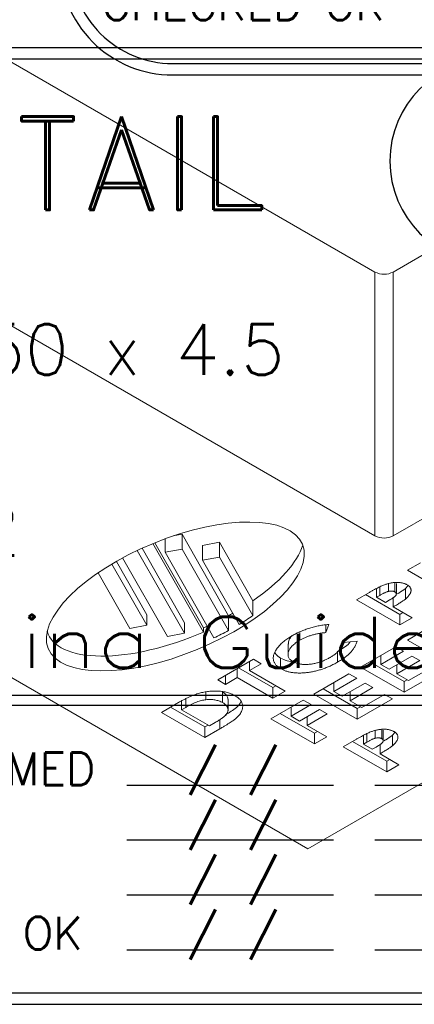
# Model space of a CAD drawing. Header units: inches. Extents: x -77 to 299, y -110 to 144.
# Tile 172 of 256: x -0.851 to 0.065, y -25.623 to -23.337. Entities that reach past the tile are written whole.
import ezdxf
from ezdxf.enums import TextEntityAlignment as Align

# ---------------------------------------------------------------- set-up
doc = ezdxf.new("R2010")
doc.units = ezdxf.units.IN
doc.header["$MEASUREMENT"] = 0
for name, color, linetype in [('SVA-M-S', 8, 'Continuous'), ('SVD-M-M', 233, 'Continuous'), ('SVF-M-M', 233, 'Continuous')]:
    doc.layers.add(name, color=color, linetype=linetype)
doc.styles.add('DIEMAKER', font='SIMPLEX.shx')
doc.styles.add('MONOTXT', font='MONOTXT')
doc.styles.add('R', font='ROMAND.SHX')
doc.styles.get("Standard").update_dxf_attribs({"font": 'txt.shx'})

# ---------------------------------------------------------------- blocks, each defined once
blk = doc.blocks.new('DMDT002')
for p, q in [((2.1057, -0.1932), (2.5932, -0.1932)), ((0.7613, -2.1176), (1.5237, -2.1176)), ((1.6751, -2.1176), (2.8169, -2.1176)), ((0.7613, -2.32), (1.5237, -2.32)), ((1.6751, -2.32), (2.8169, -2.32)), ((0.7613, -2.5224), (1.5237, -2.5224)), ((1.6751, -2.5224), (2.8169, -2.5224)), ((0.7613, -2.7249), (1.5237, -2.7249)), ((1.6751, -2.7249), (2.8169, -2.7249))]:
    blk.add_line(p, q)
for points in [[(-0.1818, -2.9257), (2.5932, -2.9257, 0.414214), (3.0102, -2.5087), (3.0102, 0.1818, 0.414214), (2.5932, 0.5988), (-0.1818, 0.5988, 0.414214), (-0.5988, 0.1818), (-0.5988, -2.5087, 0.414214)], [(-0.1818, -1.787), (2.5932, -1.787, 0.414214), (2.9682, -1.412), (2.9682, 0.1818, 0.414214), (2.5932, 0.5568), (-0.1818, 0.5568, 0.414214), (-0.5568, 0.1818), (-0.5568, -1.412, 0.414214)], [(-0.1818, -2.8837), (2.5932, -2.8837, 0.414214), (2.9682, -2.5087), (2.9682, -2.1995, 0.414214), (2.5932, -1.8245), (-0.1818, -1.8245, 0.414214), (-0.5568, -2.1995), (-0.5568, -2.5087, 0.414214)]]:
    blk.add_lwpolyline(points, format="xyb", close=True)
for centre, start, end in [((2.1057, 0.1818), 90, 270), ((2.5932, 0.1818), 270, 90)]:
    blk.add_arc(centre, 0.375, start, end)
at = {"color": 42}
for s, height, style, p in [('DETAIL', 0.34395, 'R', (-0.245, 0.0015)), ('REQ', 0.1875, 'MONOTXT', (2.3786, -1.3112)), ('PROGRAMMED', 0.12, 'DIEMAKER', (-0.4447, -2.1179)), ('SET-UP', 0.12, 'DIEMAKER', (-0.4447, -2.3197)), ('RAN', 0.12, 'DIEMAKER', (-0.4447, -2.5214)), ('CHECKED OK', 0.12, 'DIEMAKER', (-0.4447, -2.7232))]:
    blk.add_text(s, height=height, dxfattribs=dict(at, style=style)).set_placement(p)
for p in [(0.9847, -2.1133), (0.9847, -2.3157), (0.9847, -2.5181), (0.9847, -2.7206)]:
    blk.add_text('/ /', height=0.12107).set_placement(p)
at = {"color": 42, "style": 'R', "width": 0.571895}
blk.add_attdef('DET#', text='', height=0.45, dxfattribs=at).set_placement((1.8939, -0.0323), (2.8314, -0.0323), align=Align.FIT)
at = {"color": 42, "style": 'DIEMAKER'}
for tag, p in [('XDIM', (-0.449, -0.6062)), ('MATL', (-0.449, -0.9429)), ('H/T', (-0.449, -1.2722))]:
    blk.add_attdef(tag, p, '', height=0.1875, dxfattribs=at)
blk.add_attdef('QTY#', text='', height=0.1875, dxfattribs=at).set_placement((2.1974, -1.3112), align=Align.RIGHT)
at = {"color": 42, "style": 'DIEMAKER', "width": 5.370504, "flags": 4}
blk.add_attdef('DE#1', text='', height=0.1875, dxfattribs=at).set_placement((-0.3194, -1.6858), (2.7495, -1.6858), align=Align.FIT)
at = {"color": 42, "style": 'DIEMAKER', "flags": 5}
for tag, p in [('DE#2', (-0.4815, -3.1754)), ('DE#3', (-0.4733, -3.4754))]:
    blk.add_attdef(tag, p, '', height=0.1875, dxfattribs=at)

msp = doc.modelspace()

# ---------------------------------------------------------------- linework, layer by layer
at = {"layer": 'SVA-M-S', "color": 7, "linetype": 'Continuous', "lineweight": 15}
for p, q in [((-1.45494, -23.09853), (-0.02659, -23.9231)), ((0.01584, -23.9231), (0.9669, -23.37407)), ((-1.45494, -23.71094), (-0.02659, -24.53551)), ((-0.02659, -24.53551), (-0.02659, -23.9231)), ((0.01584, -23.9231), (0.01584, -24.53551)), ((0.01584, -24.53551), (0.9669, -23.98647)), ((-2.16205, -24.11914), (-0.18215, -25.26211)), ((-0.18215, -25.26211), (1.49723, -24.29263)), ((-0.51343, -24.5738), (-0.51343, -24.54258)), ((-0.47387, -24.532), (-0.49445, -24.5359)), ((-0.3663, -24.72099), (-0.47387, -24.532)), ((-0.47387, -24.5663), (-0.47387, -24.532)), ((-0.38684, -24.55058), (-0.4264, -24.55808)), ((-0.30956, -24.68636), (-0.38684, -24.55058)), ((-0.38684, -24.58487), (-0.38684, -24.55058)), ((-0.46851, -24.76181), (-0.5779, -24.56964)), ((-0.46851, -24.73731), (-0.56687, -24.56451)), ((-0.42449, -24.75916), (-0.54155, -24.55353)), ((-0.53702, -24.55168), (-0.42449, -24.74936)), ((-0.47387, -24.5663), (-0.51343, -24.5738)), ((-0.3663, -24.75529), (-0.47387, -24.5663)), ((-0.4264, -24.59237), (-0.4264, -24.55808)), ((-0.55572, -24.71876), (-0.62624, -24.59487)), ((-0.61191, -24.58689), (-0.50807, -24.76931)), ((-0.51343, -24.5738), (-0.40027, -24.77261)), ((-0.38684, -24.58487), (-0.4264, -24.59237)), ((-0.4264, -24.59237), (-0.34167, -24.74124)), ((-0.30956, -24.72065), (-0.38684, -24.58487)), ((-0.55572, -24.74326), (-0.63671, -24.60098)), ((0.04939, -24.61561), (0.07925, -24.59837)), ((0.15019, -24.67381), (0.04939, -24.61561)), ((-0.66886, -24.6215), (-0.59528, -24.75076)), ((-0.02299, -24.65792), (-0.02299, -24.67828)), ((0.00472, -24.64695), (0.00472, -24.6646)), ((0.01984, -24.64452), (0.01984, -24.66571)), ((0.02322, -24.67044), (0.02322, -24.64595)), ((0.04975, -24.65131), (0.04442, -24.65787)), ((0.04442, -24.65787), (0.04442, -24.68236)), ((-0.30956, -24.72065), (-0.30956, -24.68636)), ((-0.06951, -24.68425), (-0.0392, -24.66675)), ((0.03129, -24.74245), (-0.06951, -24.68425)), ((0.03129, -24.71795), (-0.0483, -24.672)), ((-0.01509, -24.67373), (-0.02299, -24.67828)), ((-0.02299, -24.67828), (-0.00231, -24.69022)), ((-0.00231, -24.69022), (0.0066, -24.68508)), ((0.01578, -24.67903), (0.01578, -24.70067)), ((0.01578, -24.70067), (0.05973, -24.72603)), ((-0.55572, -24.74326), (-0.55572, -24.71876)), ((-0.3663, -24.75529), (-0.3663, -24.72099)), ((0.03851, -24.71378), (0.03129, -24.71795)), ((0.03129, -24.71795), (0.03129, -24.74245)), ((0.05973, -24.72603), (0.03129, -24.74245)), ((-0.59528, -24.75076), (-0.55572, -24.74326)), ((-0.46851, -24.76181), (-0.46851, -24.73731)), ((-0.42449, -24.74936), (-0.42449, -24.75916)), ((-0.13344, -24.74135), (-0.14065, -24.76015)), ((-0.14065, -24.74266), (-0.14065, -24.76015)), ((-0.50807, -24.76931), (-0.46851, -24.76181)), ((-0.20099, -24.75996), (-0.20099, -24.77806)), ((0.04896, -24.77751), (0.08278, -24.75798)), ((0.14976, -24.8357), (0.04896, -24.77751)), ((-0.22819, -24.78667), (-0.22819, -24.81116)), ((-0.10019, -24.78351), (-0.06739, -24.78018)), ((-0.0596, -24.84018), (0.02182, -24.79318)), ((0.02182, -24.79318), (0.03991, -24.80362)), ((-0.39131, -24.87002), (-0.3086, -24.82228)), ((-0.3086, -24.82228), (-0.29051, -24.83272)), ((-0.24544, -24.81932), (-0.24544, -24.84382)), ((-0.11305, -24.80426), (-0.11305, -24.82876)), ((0.03991, -24.80362), (-0.01308, -24.83421)), ((-0.01308, -24.81332), (-0.01308, -24.83421)), ((0.00631, -24.8454), (0.05929, -24.81481)), ((0.05929, -24.81481), (0.07739, -24.82526)), ((-0.34608, -24.84391), (-0.34608, -24.8648)), ((-0.26337, -24.88805), (-0.34296, -24.84211)), ((-0.31765, -24.8275), (-0.31765, -24.84839)), ((-0.29051, -24.83272), (-0.31765, -24.84839)), ((0.0412, -24.89837), (-0.0596, -24.84018)), ((0.0412, -24.87388), (-0.03839, -24.82793)), ((-0.01308, -24.83421), (0.00631, -24.8454)), ((0.07739, -24.82526), (0.0244, -24.85585)), ((0.0244, -24.83496), (0.0244, -24.85585)), ((0.05154, -24.87152), (0.10453, -24.84093)), ((-0.37322, -24.88047), (-0.39131, -24.87002)), ((-0.37322, -24.85958), (-0.37322, -24.88047)), ((-0.34608, -24.8648), (-0.37322, -24.88047)), ((-0.26337, -24.91255), (-0.34608, -24.8648)), ((-0.31765, -24.84839), (-0.23494, -24.89614)), ((-0.16816, -24.90285), (-0.08674, -24.85585)), ((-0.06865, -24.86629), (-0.12164, -24.89688)), ((-0.08674, -24.85585), (-0.06865, -24.86629)), ((0.0244, -24.85585), (0.05154, -24.87152)), ((0.12262, -24.85137), (0.0412, -24.89837)), ((0.04842, -24.86971), (0.0412, -24.87388)), ((-0.25615, -24.88389), (-0.26337, -24.88805)), ((-0.26337, -24.88805), (-0.26337, -24.91255)), ((-0.06736, -24.93655), (-0.14695, -24.8906)), ((-0.12164, -24.87599), (-0.12164, -24.89688)), ((-0.10225, -24.90807), (-0.04926, -24.87748)), ((-0.03117, -24.88793), (-0.08416, -24.91852)), ((-0.04926, -24.87748), (-0.03117, -24.88793)), ((0.0412, -24.87388), (0.0412, -24.89837)), ((-0.41863, -24.89833), (-0.41863, -24.91601)), ((-0.37988, -24.89838), (-0.37988, -24.92288)), ((-0.36733, -24.93963), (-0.36733, -24.91513)), ((-0.23494, -24.89614), (-0.26337, -24.91255)), ((-0.06736, -24.96104), (-0.16816, -24.90285)), ((-0.12164, -24.89688), (-0.10225, -24.90807)), ((-0.08416, -24.89763), (-0.08416, -24.91852)), ((0.01406, -24.91404), (-0.06736, -24.96104)), ((-0.05702, -24.93419), (-0.00403, -24.9036)), ((-0.00403, -24.9036), (0.01406, -24.91404)), ((-0.52184, -24.94538), (-0.48802, -24.92585)), ((-0.42104, -24.97907), (-0.50063, -24.93313)), ((-0.47532, -24.91917), (-0.47532, -24.93941)), ((-0.46558, -24.93379), (-0.47532, -24.93941)), ((-0.26768, -24.9603), (-0.19272, -24.91703)), ((-0.17463, -24.92747), (-0.22115, -24.95433)), ((-0.22115, -24.93344), (-0.22115, -24.95433)), ((-0.20176, -24.96552), (-0.15524, -24.93866)), ((-0.19272, -24.91703), (-0.17463, -24.92747)), ((-0.15524, -24.93866), (-0.13715, -24.94911)), ((-0.08416, -24.91852), (-0.05702, -24.93419)), ((-0.06014, -24.93238), (-0.06736, -24.93655)), ((-0.06736, -24.93655), (-0.06736, -24.96104)), ((-0.42104, -25.00357), (-0.52184, -24.94538)), ((-0.47532, -24.93941), (-0.4107, -24.97671)), ((-0.16687, -25.01849), (-0.26768, -24.9603)), ((-0.16687, -24.994), (-0.24646, -24.94805)), ((-0.22115, -24.95433), (-0.20176, -24.96552)), ((-0.13715, -24.94911), (-0.18367, -24.97597)), ((-0.18367, -24.95508), (-0.18367, -24.97597)), ((-0.41382, -24.97491), (-0.42104, -24.97907)), ((-0.42104, -24.97907), (-0.42104, -25.00357)), ((-0.38671, -24.98375), (-0.42104, -25.00357)), ((-0.4107, -24.97671), (-0.39737, -24.96902)), ((-0.18367, -24.97597), (-0.13844, -25.00208)), ((-0.15966, -24.98983), (-0.16687, -24.994)), ((-0.16687, -24.994), (-0.16687, -25.01849)), ((-0.13844, -25.00208), (-0.16687, -25.01849)), ((-0.09988, -25.02508), (-0.06957, -25.00758)), ((-0.05336, -24.99876), (-0.05336, -25.01911)), ((-0.02565, -24.98778), (-0.02565, -25.00543)), ((-0.01053, -24.98535), (-0.01053, -25.00654)), ((-0.00715, -25.01127), (-0.00715, -24.98678)), ((0.01938, -24.99214), (0.01405, -24.9987)), ((0.01405, -24.9987), (0.01405, -25.02319)), ((0.00092, -25.08328), (-0.09988, -25.02508)), ((0.00092, -25.05878), (-0.07867, -25.01283)), ((-0.04546, -25.01456), (-0.05336, -25.01911)), ((-0.05336, -25.01911), (-0.03268, -25.03105)), ((-0.03268, -25.03105), (-0.02377, -25.02591)), ((-0.01459, -25.01987), (-0.01459, -25.0415)), ((-0.01459, -25.0415), (0.02935, -25.06686)), ((0.00814, -25.05461), (0.00092, -25.05878)), ((0.00092, -25.05878), (0.00092, -25.08328)), ((0.02935, -25.06686), (0.00092, -25.08328))]:
    msp.add_line(p, q, dxfattribs=at)
at = {"layer": 'SVA-M-S', "color": 8, "linetype": 'Continuous', "lineweight": 15}
for p, q in [((-0.01509, -24.65425), (-0.01509, -24.67373)), ((-0.46558, -24.91405), (-0.46558, -24.93379)), ((-0.38671, -24.96231), (-0.38671, -24.98375)), ((-0.04546, -24.99508), (-0.04546, -25.01456))]:
    msp.add_line(p, q, dxfattribs=at)
at = {"layer": 'SVA-M-S', "color": 7, "linetype": 'Continuous', "lineweight": 15}
for centre in [(-0.00537, -23.88216), (-0.00537, -24.49457)]:
    msp.add_arc(centre, 0.04611, 242.60778, 297.39222, dxfattribs=at)
msp.add_ellipse((-0.48974, -24.67634), major_axis=(0.29505, 0.12108), ratio=0.4179243, dxfattribs=at)
for centre, start_param, end_param in [((-0.48974, -24.63224), 5.1884231, 5.957447), ((-0.48974, -24.63224), 4.9675876, 5.0044277), ((-0.48974, -24.66654), 5.059944, 5.1884231), ((-0.48974, -24.63224), 4.7622525, 4.7924255), ((-0.48974, -24.66654), 4.8460638, 4.9675876), ((-0.48974, -24.64204), 3.0927927, 4.7622525)]:
    msp.add_ellipse(centre, major_axis=(0.29505, 0.12108), ratio=0.4179243, start_param=start_param, end_param=end_param, dxfattribs=at)
for points, knots in [([(-0.0392, -24.66675), (-0.03722, -24.66562), (-0.0334, -24.66342), (-0.02776, -24.66033), (-0.02244, -24.65754), (-0.01748, -24.65504), (-0.01284, -24.65285), (-0.00855, -24.65094), (-0.00459, -24.64934), (-0.0009, -24.64803), (0.00262, -24.64696), (0.00604, -24.64602), (0.00946, -24.64528), (0.01281, -24.64462), (0.01616, -24.64419), (0.01947, -24.64384), (0.02276, -24.64368), (0.02601, -24.64367), (0.02918, -24.64381), (0.03227, -24.6441), (0.03524, -24.64455), (0.03808, -24.64519), (0.04082, -24.64597), (0.04347, -24.64691), (0.04596, -24.64803), (0.04751, -24.64888), (0.0483, -24.6493)], [0, 0, 0, 0, 0.0811137, 0.1561807, 0.2255083, 0.2891165, 0.347068, 0.399392, 0.4459317, 0.4870847, 0.5248736, 0.5612671, 0.5965908, 0.6306451, 0.6637209, 0.6961777, 0.7278991, 0.7593082, 0.7902202, 0.8200789, 0.8497484, 0.8790214, 0.9084228, 0.9382011, 0.9687939, 1, 1, 1, 1]), ([(0.00472, -24.6646), (0.00411, -24.66476), (0.00281, -24.66511), (0.00082, -24.6658), (-0.00135, -24.66667), (-0.00374, -24.66772), (-0.0063, -24.66896), (-0.00908, -24.67037), (-0.01202, -24.67199), (-0.01404, -24.67313), (-0.01509, -24.67373)], [0, 0, 0, 0, 0.0783768, 0.1686745, 0.2735885, 0.3901533, 0.521934, 0.6668707, 0.8261707, 1, 1, 1, 1]), ([(0.01984, -24.66571), (0.01935, -24.66544), (0.01839, -24.66493), (0.01675, -24.66434), (0.01498, -24.66394), (0.01311, -24.6637), (0.01114, -24.66366), (0.00908, -24.6638), (0.0069, -24.66408), (0.00547, -24.66442), (0.00472, -24.6646)], [0, 0, 0, 0, 0.1229233, 0.2397685, 0.3543066, 0.4709153, 0.5899199, 0.7157539, 0.8518487, 1, 1, 1, 1]), ([(0.04442, -24.65787), (0.03941, -24.66146), (0.03329, -24.66583), (0.02647, -24.66984), (0.02524, -24.67056)], [0, 0, 0, 0, 0.8199078, 1, 1, 1, 1]), ([(0.0483, -24.6493), (0.04912, -24.6498), (0.05074, -24.65078), (0.05278, -24.65242), (0.05446, -24.65413), (0.05574, -24.65594), (0.05671, -24.65783), (0.05726, -24.6598), (0.05747, -24.66186), (0.05726, -24.66399), (0.05679, -24.66619), (0.05594, -24.66841), (0.05481, -24.67067), (0.05334, -24.67295), (0.05158, -24.67527), (0.04952, -24.67763), (0.04713, -24.68001), (0.04534, -24.68157), (0.04442, -24.68236)], [0, 0, 0, 0, 0.0571062, 0.1125473, 0.1665788, 0.2203903, 0.2745085, 0.3294648, 0.3863463, 0.4454663, 0.5066206, 0.5696545, 0.6341885, 0.701564, 0.7716435, 0.8446611, 0.9207045, 1, 1, 1, 1]), ([(0.0066, -24.68508), (0.00743, -24.68459), (0.00904, -24.68365), (0.01133, -24.68229), (0.01338, -24.68102), (0.01518, -24.67983), (0.01677, -24.67876), (0.01811, -24.67777), (0.01925, -24.67689), (0.02041, -24.67586), (0.02152, -24.67464), (0.02249, -24.67319), (0.02309, -24.67178), (0.02328, -24.67039), (0.02307, -24.66907), (0.02244, -24.66782), (0.02138, -24.66667), (0.02036, -24.66603), (0.01984, -24.66571)], [0, 0, 0, 0, 0.0889084, 0.1707139, 0.2454487, 0.3138614, 0.3745219, 0.4289542, 0.475729, 0.5164629, 0.5879986, 0.6542208, 0.7167982, 0.7758144, 0.8329136, 0.8879742, 0.942883, 1, 1, 1, 1]), ([(0.04442, -24.68236), (0.04379, -24.68288), (0.04241, -24.68399), (0.03998, -24.68572), (0.03711, -24.68768), (0.03378, -24.68986), (0.02994, -24.69225), (0.02564, -24.69487), (0.0209, -24.69771), (0.01753, -24.69965), (0.01578, -24.70067)], [0, 0, 0, 0, 0.0764141, 0.1664598, 0.270334, 0.3880981, 0.5204327, 0.6660707, 0.8263677, 1, 1, 1, 1]), ([(-0.21862, -24.76735), (-0.21707, -24.76647), (-0.21399, -24.76472), (-0.20917, -24.76224), (-0.20427, -24.75986), (-0.1992, -24.75763), (-0.19406, -24.75548), (-0.18875, -24.75349), (-0.18336, -24.75157), (-0.17785, -24.74981), (-0.17229, -24.74818), (-0.16671, -24.74672), (-0.16116, -24.74538), (-0.15559, -24.74425), (-0.15005, -24.74326), (-0.14451, -24.74246), (-0.13899, -24.74179), (-0.13529, -24.7415), (-0.13344, -24.74135)], [0, 0, 0, 0, 0.0664269, 0.1320628, 0.1975738, 0.2625033, 0.3271544, 0.3917117, 0.4561472, 0.5206886, 0.584435, 0.6469298, 0.7081703, 0.7684985, 0.8275299, 0.8855311, 0.9431366, 1, 1, 1, 1]), ([(-0.24544, -24.84382), (-0.24664, -24.84308), (-0.24904, -24.84162), (-0.2522, -24.83926), (-0.25494, -24.83676), (-0.25724, -24.83415), (-0.25913, -24.83141), (-0.26061, -24.82856), (-0.2616, -24.82557), (-0.26223, -24.82248), (-0.26244, -24.81929), (-0.26217, -24.81602), (-0.26155, -24.81267), (-0.26049, -24.80925), (-0.259, -24.80576), (-0.2571, -24.80219), (-0.25478, -24.79855), (-0.25209, -24.79486), (-0.24902, -24.79117), (-0.24562, -24.78753), (-0.24192, -24.78396), (-0.2379, -24.78047), (-0.23352, -24.77708), (-0.22889, -24.77373), (-0.2239, -24.77049), (-0.22039, -24.7684), (-0.21862, -24.76735)], [0, 0, 0, 0, 0.035205, 0.069892, 0.103791, 0.1377632, 0.1716724, 0.2062264, 0.241217, 0.2772797, 0.3143394, 0.3522201, 0.3912378, 0.4313267, 0.4729279, 0.5161956, 0.5610938, 0.6077362, 0.6555564, 0.7034526, 0.7515289, 0.8000757, 0.8491684, 0.8987749, 0.9489498, 1, 1, 1, 1]), ([(-0.20099, -24.77806), (-0.20271, -24.77909), (-0.20608, -24.78111), (-0.21066, -24.78429), (-0.21471, -24.78754), (-0.21827, -24.79084), (-0.22126, -24.79421), (-0.22377, -24.79763), (-0.2257, -24.80112), (-0.22713, -24.80462), (-0.22801, -24.80806), (-0.2283, -24.81137), (-0.22794, -24.8145), (-0.22699, -24.81745), (-0.22546, -24.82023), (-0.22327, -24.82282), (-0.2205, -24.82525), (-0.21821, -24.82666), (-0.21704, -24.82738)], [0, 0, 0, 0, 0.0772804, 0.1515712, 0.2235153, 0.2934153, 0.3614383, 0.4281941, 0.4939649, 0.5593419, 0.6223849, 0.681899, 0.7379069, 0.7915524, 0.8436376, 0.8952196, 0.9470168, 1, 1, 1, 1]), ([(-0.21828, -24.7672), (-0.2213, -24.77038), (-0.2271, -24.77647), (-0.22711, -24.7834), (-0.22712, -24.78671)], [0, 0, 0, 0, 0.52210813, 1, 1, 1, 1]), ([(-0.14065, -24.76015), (-0.14352, -24.76046), (-0.14922, -24.76106), (-0.15754, -24.76241), (-0.16554, -24.76414), (-0.17329, -24.76618), (-0.18069, -24.76863), (-0.18781, -24.7714), (-0.19464, -24.77453), (-0.19886, -24.77688), (-0.20099, -24.77806)], [0, 0, 0, 0, 0.1268547, 0.2517687, 0.3751258, 0.4982277, 0.621441, 0.7453994, 0.8716041, 1, 1, 1, 1]), ([(-0.1307, -24.81806), (-0.12872, -24.81687), (-0.12483, -24.81453), (-0.11961, -24.81084), (-0.11505, -24.80707), (-0.11176, -24.80383), (-0.10941, -24.80115), (-0.10784, -24.799), (-0.10629, -24.79674), (-0.10487, -24.79435), (-0.10352, -24.79183), (-0.10234, -24.78917), (-0.10117, -24.78639), (-0.10052, -24.78448), (-0.10019, -24.78351)], [0, 0, 0, 0, 0.125422, 0.245953, 0.3622578, 0.4745506, 0.5313678, 0.5902597, 0.65182, 0.7159188, 0.7826506, 0.8523086, 0.9249036, 1, 1, 1, 1]), ([(-0.06739, -24.78018), (-0.06789, -24.78148), (-0.06885, -24.78402), (-0.07048, -24.78775), (-0.07232, -24.79132), (-0.07423, -24.79475), (-0.07635, -24.79802), (-0.07863, -24.80113), (-0.08101, -24.80411), (-0.08361, -24.80694), (-0.08638, -24.8097), (-0.08943, -24.81243), (-0.0927, -24.81516), (-0.09627, -24.81789), (-0.10006, -24.82062), (-0.10415, -24.82334), (-0.10846, -24.82607), (-0.1115, -24.82785), (-0.11305, -24.82876)], [0, 0, 0, 0, 0.0708147, 0.1390945, 0.2052661, 0.2694286, 0.3316617, 0.3915382, 0.4499175, 0.5064327, 0.5625819, 0.6202453, 0.6795781, 0.740032, 0.8025962, 0.8664352, 0.9322206, 1, 1, 1, 1]), ([(-0.08364, -24.78183), (-0.08449, -24.78291), (-0.09124, -24.79149), (-0.10288, -24.7983), (-0.11305, -24.80426)], [0, 0, 0, 0, 0.1258089, 1, 1, 1, 1]), ([(-0.24544, -24.81932), (-0.24975, -24.81662), (-0.25569, -24.81288), (-0.25781, -24.80805), (-0.25839, -24.80672)], [0, 0, 0, 0, 0.7244243, 1, 1, 1, 1]), ([(-0.21337, -24.82896), (-0.21928, -24.82813), (-0.23132, -24.82643), (-0.24067, -24.82172), (-0.24544, -24.81932)], [0, 0, 0, 0, 0.490161, 1, 1, 1, 1]), ([(-0.21704, -24.82738), (-0.21618, -24.82786), (-0.21448, -24.8288), (-0.21171, -24.83003), (-0.20882, -24.83112), (-0.2058, -24.83205), (-0.20265, -24.83281), (-0.19935, -24.8334), (-0.19593, -24.83386), (-0.19239, -24.83415), (-0.18876, -24.83426), (-0.18505, -24.83422), (-0.18128, -24.83404), (-0.17746, -24.83368), (-0.17356, -24.83318), (-0.16962, -24.8325), (-0.1656, -24.83168), (-0.16155, -24.83071), (-0.1575, -24.82957), (-0.15347, -24.82832), (-0.14952, -24.82693), (-0.14564, -24.8254), (-0.14178, -24.82377), (-0.13802, -24.82198), (-0.13428, -24.8201), (-0.1319, -24.81874), (-0.1307, -24.81806)], [0, 0, 0, 0, 0.0365965, 0.0722645, 0.1075502, 0.1424359, 0.1772036, 0.212533, 0.2484103, 0.2849776, 0.322269, 0.3601286, 0.3987459, 0.4385353, 0.4790336, 0.5213152, 0.5647568, 0.6100105, 0.6561768, 0.7031945, 0.7504491, 0.7984128, 0.8475217, 0.8972101, 0.9482134, 1, 1, 1, 1]), ([(-0.11305, -24.82876), (-0.11449, -24.82958), (-0.11736, -24.83121), (-0.12176, -24.83352), (-0.12615, -24.83574), (-0.13057, -24.83782), (-0.135, -24.83979), (-0.13947, -24.8416), (-0.14391, -24.84333), (-0.14843, -24.84489), (-0.15294, -24.84636), (-0.15747, -24.84769), (-0.162, -24.84892), (-0.16658, -24.84998), (-0.17115, -24.85096), (-0.17575, -24.85179), (-0.18037, -24.85249), (-0.18498, -24.8531), (-0.18955, -24.85354), (-0.19403, -24.85388), (-0.19841, -24.85403), (-0.20267, -24.85411), (-0.20684, -24.85401), (-0.21089, -24.85376), (-0.21484, -24.85339), (-0.21868, -24.85287), (-0.22242, -24.85225), (-0.22602, -24.85143), (-0.22956, -24.85054), (-0.23294, -24.84945), (-0.23624, -24.84825), (-0.23944, -24.84692), (-0.24253, -24.84545), (-0.24446, -24.84437), (-0.24544, -24.84382)], [0, 0, 0, 0, 0.040571, 0.0804131, 0.1191674, 0.1572589, 0.1945376, 0.2308582, 0.2666035, 0.3017099, 0.3361381, 0.3701678, 0.4034273, 0.4362884, 0.4688384, 0.5008695, 0.5327849, 0.5643804, 0.5953989, 0.625533, 0.6546833, 0.6831071, 0.7108705, 0.738087, 0.7645664, 0.7908313, 0.8168234, 0.8424848, 0.8681645, 0.8939598, 0.9199268, 0.9461654, 0.9727542, 1, 1, 1, 1]), ([(-0.48802, -24.92585), (-0.48537, -24.92433), (-0.48024, -24.9214), (-0.47258, -24.91729), (-0.46529, -24.91356), (-0.45837, -24.91023), (-0.4518, -24.90731), (-0.44556, -24.9048), (-0.4397, -24.90268), (-0.43412, -24.90093), (-0.42866, -24.89953), (-0.42327, -24.89834), (-0.41782, -24.8974), (-0.41235, -24.89665), (-0.40682, -24.89617), (-0.40127, -24.8959), (-0.39568, -24.89586), (-0.39008, -24.89601), (-0.38456, -24.89641), (-0.37919, -24.89709), (-0.37401, -24.89803), (-0.36901, -24.89921), (-0.36424, -24.9007), (-0.35964, -24.90242), (-0.35522, -24.90439), (-0.35251, -24.90589), (-0.35113, -24.90665)], [0, 0, 0, 0, 0.0705573, 0.1364728, 0.1977839, 0.2545393, 0.3068238, 0.3545551, 0.3981695, 0.4376303, 0.4746006, 0.510931, 0.5466844, 0.5820936, 0.6171207, 0.6522415, 0.6873711, 0.7227963, 0.7580772, 0.7924772, 0.8266115, 0.8605039, 0.8945518, 0.9289701, 0.9639745, 1, 1, 1, 1]), ([(-0.41863, -24.91601), (-0.42036, -24.91625), (-0.42396, -24.91674), (-0.42931, -24.91799), (-0.4349, -24.91959), (-0.44065, -24.92164), (-0.44664, -24.92407), (-0.4528, -24.92693), (-0.45921, -24.93017), (-0.46341, -24.93256), (-0.46558, -24.93379)], [0, 0, 0, 0, 0.0936064, 0.1945471, 0.3036262, 0.4224814, 0.5509231, 0.6893743, 0.8393019, 1, 1, 1, 1]), ([(-0.37988, -24.92288), (-0.38124, -24.92213), (-0.38389, -24.92068), (-0.38833, -24.9189), (-0.39291, -24.91746), (-0.39769, -24.91637), (-0.40268, -24.91571), (-0.40785, -24.91543), (-0.41321, -24.91548), (-0.4168, -24.91583), (-0.41863, -24.91601)], [0, 0, 0, 0, 0.132322, 0.2589078, 0.3813517, 0.5014962, 0.621421, 0.7426279, 0.8685241, 1, 1, 1, 1]), ([(-0.35113, -24.90665), (-0.35018, -24.90721), (-0.34829, -24.90833), (-0.34578, -24.91013), (-0.34344, -24.91198), (-0.34136, -24.91391), (-0.33952, -24.91591), (-0.33792, -24.91798), (-0.33654, -24.92012), (-0.33543, -24.92233), (-0.33458, -24.92458), (-0.3339, -24.92685), (-0.3335, -24.92914), (-0.33334, -24.93145), (-0.33341, -24.93379), (-0.33378, -24.93613), (-0.3343, -24.9385), (-0.3354, -24.94167), (-0.33723, -24.94558), (-0.34015, -24.95014), (-0.34378, -24.95453), (-0.34746, -24.95809), (-0.35097, -24.96102), (-0.35428, -24.96346), (-0.35815, -24.96619), (-0.36268, -24.96918), (-0.36777, -24.97246), (-0.37355, -24.97598), (-0.37989, -24.9798), (-0.38438, -24.9824), (-0.38671, -24.98375)], [0, 0, 0, 0, 0.0261987, 0.0517834, 0.0771945, 0.1023829, 0.1274672, 0.1525675, 0.17797, 0.2034602, 0.2290659, 0.2546768, 0.2801899, 0.3058512, 0.3317558, 0.3578775, 0.3843969, 0.4113173, 0.4653797, 0.5192161, 0.573026, 0.6274372, 0.6572164, 0.6915621, 0.7307592, 0.774822, 0.8237865, 0.8776537, 0.9364507, 1, 1, 1, 1]), ([(-0.36761, -24.91515), (-0.36767, -24.91337), (-0.36782, -24.90935), (-0.37217, -24.90343), (-0.37731, -24.90006), (-0.37988, -24.89838)], [0, 0, 0, 0, 0.2830726, 0.64131766, 1, 1, 1, 1]), ([(-0.39737, -24.96902), (-0.39579, -24.9681), (-0.39274, -24.96634), (-0.38851, -24.96368), (-0.38462, -24.96121), (-0.38124, -24.95885), (-0.37823, -24.95665), (-0.37573, -24.95456), (-0.37356, -24.95265), (-0.37189, -24.95082), (-0.37052, -24.94905), (-0.36942, -24.9473), (-0.36854, -24.94553), (-0.36791, -24.94374), (-0.36752, -24.94194), (-0.3673, -24.94012), (-0.36737, -24.93828), (-0.36768, -24.93643), (-0.36817, -24.93459), (-0.36902, -24.93278), (-0.37011, -24.93102), (-0.37152, -24.9293), (-0.37317, -24.92762), (-0.37513, -24.92598), (-0.37736, -24.92438), (-0.37904, -24.92338), (-0.37988, -24.92288)], [0, 0, 0, 0, 0.0719644, 0.1390715, 0.2010197, 0.2579092, 0.3097546, 0.3570287, 0.3993769, 0.4371552, 0.4722438, 0.5070413, 0.5410373, 0.5748397, 0.6084655, 0.6423136, 0.6763151, 0.7108963, 0.7455683, 0.7802848, 0.814805, 0.8499671, 0.8858485, 0.9226052, 0.9607846, 1, 1, 1, 1]), ([(-0.33737, -24.92017), (-0.33791, -24.92146), (-0.34153, -24.93001), (-0.35531, -24.94031), (-0.36866, -24.94828), (-0.37306, -24.9509)], [0, 0, 0, 0, 0.1063458, 0.7051962, 1, 1, 1, 1]), ([(-0.06957, -25.00758), (-0.06759, -25.00645), (-0.06377, -25.00425), (-0.05813, -25.00116), (-0.05281, -24.99837), (-0.04786, -24.99587), (-0.04321, -24.99368), (-0.03892, -24.99177), (-0.03496, -24.99017), (-0.03127, -24.98886), (-0.02775, -24.98779), (-0.02433, -24.98685), (-0.02091, -24.98611), (-0.01756, -24.98545), (-0.01421, -24.98502), (-0.0109, -24.98467), (-0.00761, -24.98451), (-0.00436, -24.9845), (-0.00119, -24.98464), (0.00189, -24.98493), (0.00487, -24.98538), (0.00771, -24.98602), (0.01045, -24.9868), (0.0131, -24.98774), (0.01559, -24.98886), (0.01714, -24.98971), (0.01793, -24.99013)], [0, 0, 0, 0, 0.0811137, 0.1561807, 0.2255083, 0.2891165, 0.347068, 0.399392, 0.4459317, 0.4870847, 0.5248736, 0.5612671, 0.5965908, 0.6306451, 0.6637209, 0.6961777, 0.7278991, 0.7593082, 0.7902202, 0.8200789, 0.8497484, 0.8790214, 0.9084228, 0.9382011, 0.9687939, 1, 1, 1, 1]), ([(-0.02565, -25.00543), (-0.02626, -25.00559), (-0.02756, -25.00594), (-0.02955, -25.00663), (-0.03172, -25.0075), (-0.03411, -25.00855), (-0.03667, -25.00979), (-0.03945, -25.0112), (-0.04239, -25.01282), (-0.04441, -25.01396), (-0.04546, -25.01456)], [0, 0, 0, 0, 0.0783768, 0.1686745, 0.2735885, 0.3901533, 0.521934, 0.6668707, 0.8261707, 1, 1, 1, 1]), ([(-0.01053, -25.00654), (-0.01102, -25.00627), (-0.01198, -25.00576), (-0.01362, -25.00517), (-0.01539, -25.00477), (-0.01726, -25.00453), (-0.01923, -25.00449), (-0.02129, -25.00463), (-0.02347, -25.00491), (-0.02491, -25.00525), (-0.02565, -25.00543)], [0, 0, 0, 0, 0.1229233, 0.2397685, 0.3543066, 0.4709153, 0.5899199, 0.7157539, 0.8518487, 1, 1, 1, 1]), ([(-0.02377, -25.02591), (-0.02294, -25.02542), (-0.02133, -25.02448), (-0.01905, -25.02312), (-0.017, -25.02185), (-0.0152, -25.02066), (-0.0136, -25.01959), (-0.01226, -25.0186), (-0.01112, -25.01772), (-0.00996, -25.01669), (-0.00885, -25.01547), (-0.00789, -25.01402), (-0.00728, -25.01261), (-0.00709, -25.01122), (-0.0073, -25.0099), (-0.00793, -25.00865), (-0.00899, -25.0075), (-0.01001, -25.00686), (-0.01053, -25.00654)], [0, 0, 0, 0, 0.0889084, 0.1707139, 0.2454487, 0.3138614, 0.3745219, 0.4289542, 0.475729, 0.5164629, 0.5879986, 0.6542208, 0.7167982, 0.7758144, 0.8329136, 0.8879742, 0.942883, 1, 1, 1, 1]), ([(0.01405, -24.9987), (0.00904, -25.00229), (0.00292, -25.00666), (-0.0039, -25.01067), (-0.00513, -25.01139)], [0, 0, 0, 0, 0.8199073, 1, 1, 1, 1]), ([(0.01793, -24.99013), (0.01875, -24.99063), (0.02037, -24.99162), (0.02241, -24.99325), (0.02408, -24.99496), (0.02537, -24.99677), (0.02634, -24.99866), (0.02689, -25.00063), (0.0271, -25.00269), (0.02689, -25.00483), (0.02642, -25.00702), (0.02557, -25.00924), (0.02444, -25.0115), (0.02297, -25.01378), (0.02121, -25.0161), (0.01914, -25.01846), (0.01676, -25.02084), (0.01497, -25.0224), (0.01405, -25.02319)], [0, 0, 0, 0, 0.0571062, 0.1125473, 0.1665788, 0.2203903, 0.2745085, 0.3294648, 0.3863463, 0.4454663, 0.5066206, 0.5696545, 0.6341885, 0.701564, 0.7716435, 0.8446611, 0.9207045, 1, 1, 1, 1]), ([(0.01405, -25.02319), (0.01342, -25.02371), (0.01204, -25.02482), (0.00961, -25.02655), (0.00674, -25.02851), (0.0034, -25.03069), (-0.00043, -25.03308), (-0.00473, -25.0357), (-0.00947, -25.03854), (-0.01284, -25.04048), (-0.01459, -25.0415)], [0, 0, 0, 0, 0.0764141, 0.1664598, 0.270334, 0.3880981, 0.5204327, 0.6660707, 0.8263677, 1, 1, 1, 1])]:
    msp.add_open_spline(points, degree=3, knots=knots, dxfattribs=at)

# ---------------------------------------------------------------- block references
at = {"layer": 'SVD-M-M'}
ref = msp.add_blockref('DMDT002', (-0.38141, -21.62245), dxfattribs=dict(at, xscale=0.63, yscale=0.63, zscale=0.63))
ref.add_attrib('DET#', '7', dxfattribs={"layer": '0', "color": 42, "height": 0.2835, "style": 'R', "width": 2.573529}).set_placement((0.81175, -21.6428), (1.40238, -21.6428), align=Align.FIT)
ref.add_attrib('XDIM', 'See Det.', (-0.66431, -22.00435), dxfattribs={"layer": '0', "color": 42, "height": 0.118125, "style": 'DIEMAKER'})
ref.add_attrib('MATL', 'A-2', (-0.66428, -22.21648), dxfattribs={"layer": '0', "color": 42, "height": 0.118125, "style": 'DIEMAKER'})
ref.add_attrib('H/T', '60/62', (-0.66428, -22.42393), dxfattribs={"layer": '0', "color": 42, "height": 0.118125, "style": 'DIEMAKER'})
ref.add_attrib('QTY#', '1', dxfattribs={"layer": '0', "color": 42, "height": 0.11812, "style": 'DIEMAKER'}).set_placement((1.00292, -22.44851), align=Align.RIGHT)
ref.add_attrib('DE#1', 'First Stop Pin', dxfattribs={"layer": '0', "color": 42, "height": 0.118125, "style": 'DIEMAKER', "width": 1.562328, "flags": 4}).set_placement((-0.58261, -22.68453), (1.35077, -22.68453), align=Align.FIT)
at = {"layer": 'SVF-M-M'}
ref = msp.add_blockref('DMDT002', (-1.08218, -23.78002), dxfattribs=dict(at, xscale=0.63, yscale=0.63, zscale=0.63))
ref.add_attrib('DET#', '133', dxfattribs={"layer": '0', "color": 42, "height": 0.2835, "style": 'R', "width": 0.767544}).set_placement((0.11098, -23.80037), (0.70161, -23.80037), align=Align.FIT)
ref.add_attrib('XDIM', 'TN-750 x 4.5', (-1.36508, -24.16191), dxfattribs={"layer": '0', "color": 42, "height": 0.118125, "style": 'DIEMAKER'})
ref.add_attrib('MATL', 'Pur', (-1.36505, -24.37404), dxfattribs={"layer": '0', "color": 42, "height": 0.118125, "style": 'DIEMAKER'})
ref.add_attrib('H/T', '60/62', (-1.36505, -24.58149), dxfattribs={"layer": '0', "color": 42, "height": 0.118125, "style": 'DIEMAKER'})
ref.add_attrib('QTY#', '8', dxfattribs={"layer": '0', "color": 42, "height": 0.11812, "style": 'DIEMAKER'}).set_placement((0.30215, -24.60608), align=Align.RIGHT)
ref.add_attrib('DE#1', 'Lamina Guide Pins', dxfattribs={"layer": '0', "color": 42, "height": 0.118125, "style": 'DIEMAKER', "width": 1.169089, "flags": 4}).set_placement((-1.28338, -24.8421), (0.65, -24.8421), align=Align.FIT)

doc.saveas('drawing.dxf')
